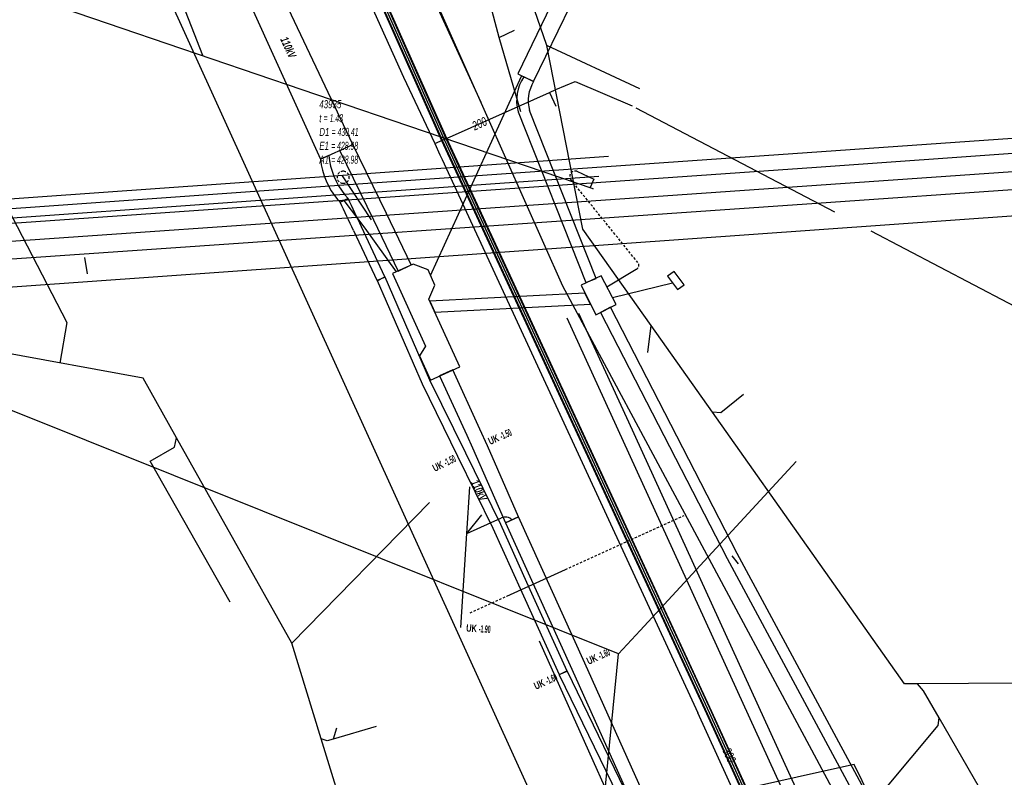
# Model space of a CAD drawing. Header units: metres. Extents: x 2695563 to 2696938, y 1260544 to 1262032.
# Tile 242 of 256: x 2696514 to 2696575, y 1261669 to 1261716. Entities that reach past the tile are written whole.
import ezdxf

# ---------------------------------------------------------------- set-up
doc = ezdxf.new("R2010")
doc.units = ezdxf.units.M
doc.linetypes.add('AUSGEZOGEN', pattern=[0])
doc.linetypes.add('STRICHLINIE2_S3', pattern=[0.25, 0.15, -0.1])
for name, color, linetype in [('AW_LK_Haltung', 24, 'AUSGEZOGEN'), ('AW_LK_Normschacht Text', 24, 'AUSGEZOGEN'), ('AW_LK_Schacht Detaillinie', 24, 'AUSGEZOGEN'), ('AW_LK_Trasselinie', 24, 'AUSGEZOGEN'), ('EW_Hoehenpunkt_Text', 7, 'AUSGEZOGEN'), ('EW_LK_Bauwerk_FL_Linie_Punkt', 1, 'AUSGEZOGEN'), ('EW_LK_Trasseabs', 1, 'AUSGEZOGEN'), ('EW_LK_Trasseabs_Text', 1, 'AUSGEZOGEN'), ('EW_LK_Trasserand', 1, 'AUSGEZOGEN'), ('FM_LK_SW_TRASSEKANTE', 94, 'AUSGEZOGEN'), ('GA_LK_Leitung', 32, 'AUSGEZOGEN'), ('GA_LK_Leitung_Text', 32, 'AUSGEZOGEN'), ('WA_LK_Leitung', 171, 'AUSGEZOGEN'), ('WA_LK_Leitung_Text', 171, 'AUSGEZOGEN')]:
    doc.layers.add(name, color=color, linetype=linetype)
doc.styles.add('ARIAL', font='arial.ttf')
doc.styles.add('ARIALNARROW', font='ARIALN.TTF')
pattern_1 = [(0, (2703955, 1269100), (4050, 4050), [4050, -4050]), (90, (2703955, 1269100), (-4050, 4050), [4050, -4050])]
pattern_2 = [(0, (2708005, 1273150), (6075, 6075), [6075, -6075]), (90, (2708005, 1273150), (-6075, 6075), [6075, -6075])]

# ---------------------------------------------------------------- blocks, each defined once
blk = doc.blocks.new('COMPLEXOBJECT_1541')
at = {"layer": 'AW_LK_Haltung', "color": 24, "linetype": 'AUSGEZOGEN', "transparency": 33554687}
blk.add_lwpolyline([(6709.351, 11715.539), (6690.908, 11714.558), (6688.488, 11714.43), (6681.929, 11714.081), (6679.831, 11713.969), (6562.5, 11705.81), (6483.786, 11700.323)], dxfattribs=at)
blk = doc.blocks.new('COMPLEXOBJECT_1617')
at = {"layer": 'EW_LK_Trasserand', "color": 1, "linetype": 'AUSGEZOGEN', "transparency": 33554687}
for p, q in [((6544.916, 11712.263), (6544.302, 11712.559)), ((6548.812, 11700.016), (6544.666, 11710.476))]:
    blk.add_line(p, q, dxfattribs=at)
blk.add_lwpolyline([(6543.946, 11710.393), (6548.161, 11699.758), (6548.812, 11700.016)], dxfattribs=at)
for centre, radius, start, end in [((6546.536, 11711.08), 2.679, 146.48625, 194.84658), ((6546.797, 11711.089), 2.217, 148.02751, 196.04459)]:
    blk.add_arc(centre, radius, start, end, dxfattribs=at)
blk = doc.blocks.new('COMPLEXOBJECT_1654')
at = {"layer": 'EW_LK_Trasserand', "color": 1, "linetype": 'AUSGEZOGEN', "transparency": 33554687}
for points in [[(6553.702, 11661.611), (6553.533, 11661.974), (6551.885, 11665.504), (6546.995, 11675.601), (6546.509, 11675.366), (6553.044, 11661.874)], [(6547.813, 11653.805), (6547.914, 11653.397), (6549.904, 11653.976)]]:
    blk.add_lwpolyline(points, dxfattribs=at)
for centre, radius, start, end in [((6547.923, 11660.076), 5.427, 341.94193, 19.34223), ((6547.818, 11660.012), 6.097, 342.24211, 15.20742), ((6546.541, 11660.586), 6.899, 280.62313, 341.47413), ((6546.977, 11660.33), 6.996, 294.73598, 341.85913)]:
    blk.add_arc(centre, radius, start, end, dxfattribs=at)
blk = doc.blocks.new('COMPLEXOBJECT_1862')
at = {"layer": 'EW_LK_Trasserand', "color": 1, "linetype": 'AUSGEZOGEN', "transparency": 33554687}
for p, q in [((6532.181, 11707.668), (6531.662, 11707.432)), ((6533.374, 11704.986), (6533.162, 11705.236))]:
    blk.add_line(p, q, dxfattribs=at)
blk.add_lwpolyline([(6532.744, 11704.912), (6532.886, 11704.756), (6533.374, 11704.986)], dxfattribs=at)
for centre, radius, start, end in [((6536.795, 11708.115), 4.635, 185.536, 218.39951), ((6536.174, 11707.877), 4.534, 185.63336, 220.84063)]:
    blk.add_arc(centre, radius, start, end, dxfattribs=at)
blk = doc.blocks.new('COMPLEXOBJECT_1871')
at = {"layer": 'EW_LK_Trasserand', "color": 1, "linetype": 'AUSGEZOGEN', "transparency": 33554687}
for p, q in [((6533.374, 11704.986), (6532.886, 11704.756)), ((6535.67, 11700.109), (6534.202, 11703.227))]:
    blk.add_line(p, q, dxfattribs=at)
blk.add_lwpolyline([(6533.713, 11702.998), (6535.182, 11699.879), (6535.67, 11700.109)], dxfattribs=at)
for centre, radius, start, end in [((6487.857, 11682.5), 50.229, 24.08513, 26.30142), ((6487.098, 11682.129), 51.613, 24.12823, 26.28656)]:
    blk.add_arc(centre, radius, start, end, dxfattribs=at)
blk = doc.blocks.new('COMPLEXOBJECT_2000')
at = {"layer": 'EW_LK_Trasseabs', "color": 1, "linetype": 'STRICHLINIE2_S3', "transparency": 33554687}
blk.add_line((6551.398, 11701.005), (6547.242, 11706.152), dxfattribs=at)
for centre, radius, start, end in [((6547.499, 11706.367), 0.335, 71.28869, 219.80403), ((6551.186, 11700.834), 0.272, 294.2231, 38.93029)]:
    blk.add_arc(centre, radius, start, end, dxfattribs=at)
blk = doc.blocks.new('COMPLEXOBJECT_2578')
at = {"layer": 'EW_LK_Trasseabs', "color": 1, "linetype": 'AUSGEZOGEN', "transparency": 33554687}
blk.add_lwpolyline([(6687.374, 11711.829), (6677.882, 11711.242), (6484.478, 11697.478)], dxfattribs=at)

msp = doc.modelspace()

# ---------------------------------------------------------------- hatches: boundary and pattern name
at = {"layer": 'EW_LK_Bauwerk_FL_Linie_Punkt', "lineweight": 18, "transparency": 33554687}
h = msp.add_hatch(dxfattribs=at)
h.set_pattern_fill('MUSTER', color=1, scale=4050, style=0, pattern_type=2)
h.set_pattern_definition(pattern_1)
h.paths.add_polyline_path([(2696541.287, 1261694.337), (2696539.376, 1261698.538), (2696539.743, 1261699.403), (2696539.323, 1261700.373), (2696538.388, 1261700.709), (2696537.114, 1261700.129), (2696539.164, 1261695.623), (2696538.783, 1261695.011), (2696539.467, 1261693.509)], flags=0)
h = msp.add_hatch(dxfattribs=at)
h.set_pattern_fill('MUSTER', color=1, scale=2025, style=0, pattern_type=2)
h.set_pattern_definition([(0, (2699905, 1265050), (2025, 2025), [2025, -2025]), (90, (2699905, 1265050), (-2025, 2025), [2025, -2025])])
h.paths.add_polyline_path([(2696554.822, 1261699.136), (2696555.246, 1261699.436), (2696554.62, 1261700.256), (2696554.203, 1261699.967)], flags=0)
h = msp.add_hatch(dxfattribs=at)
h.set_pattern_fill('MUSTER', color=1, scale=4050, style=0, pattern_type=2)
h.set_pattern_definition(pattern_1)
h.paths.add_polyline_path([(2696549.753, 1261697.565), (2696551.008, 1261698.209), (2696550.088, 1261699.998), (2696548.836, 1261699.402)], flags=0)
at = {"layer": 'EW_LK_Trasserand', "lineweight": 18, "transparency": 33554687}
h = msp.add_hatch(dxfattribs=at)
h.set_pattern_fill('MUSTER', color=1, scale=6075, style=0, pattern_type=2)
h.set_pattern_definition(pattern_2)
h.paths.add_polyline_path([(2696534.652, 1261708.158), (2696520.148, 1261738.755), (2696518.637, 1261738.102), (2696532.632, 1261707.242)], flags=0)
h = msp.add_hatch(dxfattribs=at)
h.set_pattern_fill('MUSTER', color=1, scale=6075, style=0, pattern_type=2)
h.set_pattern_definition(pattern_2)
h.paths.add_polyline_path([(2696545.886, 1261712.073), (2696549.702, 1261719.988), (2696549.89, 1261720.377), (2696548.899, 1261720.855), (2696548.715, 1261720.473), (2696544.895, 1261712.551)], flags=0)
h = msp.add_hatch(dxfattribs=at)
h.set_pattern_fill('MUSTER', color=1, scale=6075, style=0, pattern_type=2)
h.set_pattern_definition(pattern_2)
h.paths.add_polyline_path([(2696549.782, 1261699.826), (2696545.636, 1261710.286), (2696545.62, 1261710.344), (2696545.606, 1261710.402), (2696545.593, 1261710.461), (2696545.582, 1261710.52), (2696545.573, 1261710.579), (2696545.565, 1261710.638), (2696545.559, 1261710.698), (2696545.554, 1261710.758), (2696545.551, 1261710.817), (2696545.55, 1261710.877), (2696545.55, 1261710.937), (2696545.552, 1261710.997), (2696545.555, 1261711.057), (2696545.56, 1261711.117), (2696545.567, 1261711.176), (2696545.575, 1261711.236), (2696545.585, 1261711.295), (2696545.597, 1261711.354), (2696545.61, 1261711.412), (2696545.625, 1261711.47), (2696545.641, 1261711.528), (2696545.659, 1261711.585), (2696545.678, 1261711.642), (2696545.699, 1261711.698), (2696545.721, 1261711.754), (2696545.745, 1261711.809), (2696545.77, 1261711.863), (2696545.797, 1261711.917), (2696545.825, 1261711.97), (2696545.855, 1261712.022), (2696545.886, 1261712.073), (2696545.272, 1261712.369), (2696545.233, 1261712.308), (2696545.195, 1261712.245), (2696545.159, 1261712.182), (2696545.124, 1261712.117), (2696545.092, 1261712.052), (2696545.061, 1261711.986), (2696545.032, 1261711.919), (2696545.005, 1261711.851), (2696544.98, 1261711.783), (2696544.956, 1261711.714), (2696544.935, 1261711.644), (2696544.915, 1261711.574), (2696544.898, 1261711.503), (2696544.882, 1261711.432), (2696544.868, 1261711.36), (2696544.856, 1261711.288), (2696544.846, 1261711.216), (2696544.839, 1261711.143), (2696544.833, 1261711.071), (2696544.829, 1261710.998), (2696544.827, 1261710.925), (2696544.827, 1261710.852), (2696544.829, 1261710.779), (2696544.833, 1261710.706), (2696544.839, 1261710.633), (2696544.847, 1261710.561), (2696544.857, 1261710.489), (2696544.869, 1261710.417), (2696544.882, 1261710.345), (2696544.898, 1261710.274), (2696544.916, 1261710.203), (2696549.131, 1261699.568)], flags=0)
h = msp.add_hatch(dxfattribs=at)
h.set_pattern_fill('MUSTER', color=1, scale=6075, style=0, pattern_type=2)
h.set_pattern_definition(pattern_2)
h.paths.add_polyline_path([(2696538.275, 1261700.667), (2696536.744, 1261703.869), (2696534.652, 1261708.158), (2696533.843, 1261707.763), (2696535.933, 1261703.478), (2696537.463, 1261700.278)], flags=0)
h = msp.add_hatch(dxfattribs=at)
h.set_pattern_fill('MUSTER', color=1, scale=6075, style=0, pattern_type=2)
h.set_pattern_definition(pattern_2)
h.paths.add_polyline_path([(2696534.344, 1261704.796), (2696534.132, 1261705.046), (2696534.079, 1261705.114), (2696534.028, 1261705.182), (2696533.978, 1261705.252), (2696533.929, 1261705.322), (2696533.882, 1261705.394), (2696533.835, 1261705.466), (2696533.791, 1261705.539), (2696533.747, 1261705.613), (2696533.705, 1261705.688), (2696533.664, 1261705.763), (2696533.625, 1261705.84), (2696533.587, 1261705.917), (2696533.551, 1261705.994), (2696533.516, 1261706.073), (2696533.482, 1261706.151), (2696533.45, 1261706.231), (2696533.419, 1261706.311), (2696533.39, 1261706.392), (2696533.363, 1261706.473), (2696533.337, 1261706.555), (2696533.312, 1261706.637), (2696533.289, 1261706.719), (2696533.267, 1261706.802), (2696533.247, 1261706.886), (2696533.229, 1261706.97), (2696533.212, 1261707.054), (2696533.197, 1261707.138), (2696533.183, 1261707.223), (2696533.171, 1261707.308), (2696533.16, 1261707.393), (2696533.151, 1261707.478), (2696532.632, 1261707.242), (2696532.642, 1261707.153), (2696532.653, 1261707.064), (2696532.666, 1261706.975), (2696532.681, 1261706.886), (2696532.698, 1261706.798), (2696532.717, 1261706.71), (2696532.737, 1261706.622), (2696532.759, 1261706.535), (2696532.783, 1261706.448), (2696532.808, 1261706.362), (2696532.835, 1261706.276), (2696532.864, 1261706.191), (2696532.894, 1261706.107), (2696532.927, 1261706.023), (2696532.96, 1261705.94), (2696532.996, 1261705.857), (2696533.033, 1261705.775), (2696533.072, 1261705.694), (2696533.112, 1261705.614), (2696533.154, 1261705.534), (2696533.197, 1261705.456), (2696533.242, 1261705.378), (2696533.289, 1261705.301), (2696533.337, 1261705.225), (2696533.386, 1261705.15), (2696533.437, 1261705.076), (2696533.49, 1261705.003), (2696533.544, 1261704.931), (2696533.599, 1261704.86), (2696533.656, 1261704.791), (2696533.714, 1261704.722), (2696533.856, 1261704.566)], flags=0)
h = msp.add_hatch(dxfattribs=at)
h.set_pattern_fill('MUSTER', color=1, scale=6075, style=0, pattern_type=2)
h.set_pattern_definition(pattern_2)
h.paths.add_polyline_path([(2696536.64, 1261699.919), (2696535.172, 1261703.037), (2696535.146, 1261703.094), (2696535.121, 1261703.151), (2696535.095, 1261703.209), (2696535.069, 1261703.266), (2696535.043, 1261703.323), (2696535.017, 1261703.38), (2696534.991, 1261703.437), (2696534.965, 1261703.494), (2696534.938, 1261703.551), (2696534.912, 1261703.608), (2696534.886, 1261703.665), (2696534.859, 1261703.722), (2696534.833, 1261703.778), (2696534.806, 1261703.835), (2696534.78, 1261703.892), (2696534.753, 1261703.949), (2696534.726, 1261704.005), (2696534.699, 1261704.062), (2696534.672, 1261704.119), (2696534.645, 1261704.175), (2696534.618, 1261704.232), (2696534.591, 1261704.289), (2696534.564, 1261704.345), (2696534.537, 1261704.402), (2696534.509, 1261704.458), (2696534.482, 1261704.514), (2696534.455, 1261704.571), (2696534.427, 1261704.627), (2696534.399, 1261704.683), (2696534.372, 1261704.74), (2696534.344, 1261704.796), (2696533.856, 1261704.566), (2696533.884, 1261704.51), (2696533.911, 1261704.454), (2696533.939, 1261704.397), (2696533.967, 1261704.341), (2696533.994, 1261704.285), (2696534.021, 1261704.228), (2696534.049, 1261704.172), (2696534.076, 1261704.115), (2696534.103, 1261704.059), (2696534.13, 1261704.002), (2696534.157, 1261703.946), (2696534.184, 1261703.889), (2696534.211, 1261703.833), (2696534.238, 1261703.776), (2696534.265, 1261703.719), (2696534.291, 1261703.663), (2696534.318, 1261703.606), (2696534.344, 1261703.549), (2696534.371, 1261703.492), (2696534.397, 1261703.435), (2696534.424, 1261703.379), (2696534.45, 1261703.322), (2696534.476, 1261703.265), (2696534.502, 1261703.208), (2696534.528, 1261703.151), (2696534.554, 1261703.094), (2696534.58, 1261703.037), (2696534.606, 1261702.98), (2696534.632, 1261702.922), (2696534.657, 1261702.865), (2696534.683, 1261702.808), (2696536.152, 1261699.689)], flags=0)
h = msp.add_hatch(dxfattribs=at)
h.set_pattern_fill('MUSTER', color=1, scale=6075, style=0, pattern_type=2)
h.set_pattern_definition(pattern_2)
h.paths.add_polyline_path([(2696536.149, 1261699.696), (2696538.948, 1261693.273), (2696541.147, 1261688.782), (2696543.349, 1261684.286), (2696545.146, 1261680.321), (2696547.476, 1261675.182), (2696547.968, 1261675.405), (2696545.47, 1261680.914), (2696543.837, 1261684.516), (2696541.662, 1261688.958), (2696539.438, 1261693.499), (2696536.644, 1261699.912)], flags=0)
h = msp.add_hatch(dxfattribs=at)
h.set_pattern_fill('MUSTER', color=1, scale=6075, style=0, pattern_type=2)
h.set_pattern_definition(pattern_2)
h.paths.add_polyline_path([(2696539.739, 1261697.739), (2696549.421, 1261698.231), (2696549.079, 1261698.915), (2696539.428, 1261698.424)], flags=0)
h = msp.add_hatch(dxfattribs=at)
h.set_pattern_fill('MUSTER', color=1, scale=6075, style=0, pattern_type=2)
h.set_pattern_definition(pattern_2)
h.paths.add_polyline_path([(2696567.878, 1261665.396), (2696558.546, 1261682.728), (2696550.674, 1261698.038), (2696550.052, 1261697.718), (2696557.926, 1261682.402), (2696567.257, 1261665.073)], flags=0)
h = msp.add_hatch(dxfattribs=at)
h.set_pattern_fill('MUSTER', color=1, scale=6075, style=0, pattern_type=2)
h.set_pattern_definition(pattern_2)
h.paths.add_polyline_path([(2696544.952, 1261684.999), (2696543.01, 1261689.409), (2696542.549, 1261690.458), (2696540.859, 1261694.142), (2696540.04, 1261693.768), (2696541.728, 1261690.089), (2696542.08, 1261689.289), (2696544.128, 1261684.636)], flags=0)
h = msp.add_hatch(dxfattribs=at)
h.set_pattern_fill('MUSTER', color=1, scale=6075, style=0, pattern_type=2)
h.set_pattern_definition(pattern_2)
h.paths.add_polyline_path([(2696544.951, 1261685.001), (2696544.129, 1261684.634), (2696548.256, 1261675.532), (2696552.339, 1261666.421), (2696554.672, 1261661.421), (2696556.635, 1261657.168), (2696557.453, 1261657.545), (2696555.489, 1261661.799), (2696553.158, 1261666.795), (2696549.076, 1261675.902)], flags=0)
h = msp.add_hatch(dxfattribs=at)
h.set_pattern_fill('MUSTER', color=1, scale=6075, style=0, pattern_type=2)
h.set_pattern_definition(pattern_2)
h.paths.add_polyline_path([(2696550.874, 1261653.786), (2696551.042, 1261653.866), (2696551.207, 1261653.95), (2696551.37, 1261654.039), (2696551.531, 1261654.132), (2696551.689, 1261654.229), (2696551.844, 1261654.33), (2696551.997, 1261654.436), (2696552.147, 1261654.545), (2696552.294, 1261654.659), (2696552.438, 1261654.776), (2696552.578, 1261654.897), (2696552.716, 1261655.022), (2696552.85, 1261655.15), (2696552.981, 1261655.282), (2696553.108, 1261655.417), (2696553.231, 1261655.556), (2696553.351, 1261655.697), (2696553.467, 1261655.842), (2696553.579, 1261655.99), (2696553.687, 1261656.141), (2696553.791, 1261656.295), (2696553.891, 1261656.451), (2696553.987, 1261656.61), (2696554.078, 1261656.772), (2696554.166, 1261656.936), (2696554.248, 1261657.102), (2696554.327, 1261657.27), (2696554.401, 1261657.44), (2696554.47, 1261657.612), (2696554.535, 1261657.786), (2696554.595, 1261657.962), (2696554.629, 1261658.07), (2696554.66, 1261658.179), (2696554.689, 1261658.288), (2696554.717, 1261658.398), (2696554.742, 1261658.508), (2696554.766, 1261658.619), (2696554.787, 1261658.73), (2696554.806, 1261658.841), (2696554.823, 1261658.953), (2696554.838, 1261659.065), (2696554.851, 1261659.178), (2696554.862, 1261659.291), (2696554.871, 1261659.403), (2696554.878, 1261659.516), (2696554.882, 1261659.629), (2696554.885, 1261659.742), (2696554.885, 1261659.856), (2696554.884, 1261659.969), (2696554.88, 1261660.082), (2696554.874, 1261660.195), (2696554.866, 1261660.308), (2696554.856, 1261660.421), (2696554.844, 1261660.533), (2696554.83, 1261660.645), (2696554.813, 1261660.757), (2696554.795, 1261660.869), (2696554.774, 1261660.98), (2696554.752, 1261661.091), (2696554.727, 1261661.202), (2696554.701, 1261661.312), (2696554.672, 1261661.421), (2696554.503, 1261661.784), (2696552.855, 1261665.314), (2696547.965, 1261675.411), (2696547.479, 1261675.176), (2696554.014, 1261661.684), (2696554.051, 1261661.576), (2696554.085, 1261661.467), (2696554.117, 1261661.357), (2696554.147, 1261661.247), (2696554.175, 1261661.136), (2696554.2, 1261661.024), (2696554.222, 1261660.912), (2696554.243, 1261660.8), (2696554.261, 1261660.687), (2696554.277, 1261660.574), (2696554.29, 1261660.46), (2696554.301, 1261660.347), (2696554.309, 1261660.233), (2696554.315, 1261660.119), (2696554.319, 1261660.004), (2696554.32, 1261659.89), (2696554.319, 1261659.776), (2696554.316, 1261659.662), (2696554.31, 1261659.547), (2696554.301, 1261659.433), (2696554.291, 1261659.32), (2696554.278, 1261659.206), (2696554.262, 1261659.093), (2696554.244, 1261658.98), (2696554.224, 1261658.868), (2696554.201, 1261658.756), (2696554.176, 1261658.644), (2696554.149, 1261658.533), (2696554.119, 1261658.423), (2696554.087, 1261658.313), (2696554.053, 1261658.204), (2696553.974, 1261657.981), (2696553.888, 1261657.761), (2696553.794, 1261657.544), (2696553.692, 1261657.331), (2696553.584, 1261657.121), (2696553.468, 1261656.915), (2696553.345, 1261656.713), (2696553.215, 1261656.515), (2696553.079, 1261656.322), (2696552.936, 1261656.134), (2696552.787, 1261655.95), (2696552.632, 1261655.772), (2696552.47, 1261655.6), (2696552.303, 1261655.433), (2696552.13, 1261655.271), (2696551.952, 1261655.116), (2696551.769, 1261654.967), (2696551.58, 1261654.824), (2696551.387, 1261654.688), (2696551.189, 1261654.559), (2696550.987, 1261654.436), (2696550.781, 1261654.321), (2696550.571, 1261654.212), (2696550.357, 1261654.111), (2696550.14, 1261654.017), (2696549.92, 1261653.931), (2696549.697, 1261653.852), (2696549.472, 1261653.781), (2696549.244, 1261653.718), (2696549.015, 1261653.663), (2696548.783, 1261653.615), (2696548.884, 1261653.207)], flags=0)

# ---------------------------------------------------------------- linework, layer by layer
at = {"layer": 'AW_LK_Haltung', "color": 24, "linetype": 'AUSGEZOGEN', "transparency": 33554687}
for p, q in [((2696525.305, 1261713.691), (2696522.481, 1261721.042)), ((2696548.94, 1261702.9), (2696546.71, 1261714.33)), ((2696552.49, 1261711.63), (2696546.71, 1261714.33)), ((2696596.652, 1261709.999), (2696534.074, 1261705.641)), ((2696512.319, 1261705.843), (2696516.863, 1261697.089)), ((2696518.137, 1261700.115), (2696517.98, 1261701.139)), ((2696516.863, 1261697.089), (2696516.415, 1261694.568)), ((2696521.603, 1261693.62), (2696504.413, 1261696.76)), ((2696552.984, 1261695.212), (2696553.19, 1261696.896)), ((2696527.007, 1261679.682), (2696522.033, 1261688.47)), ((2696539.405, 1261685.901), (2696530.85, 1261677.15)), ((2696533.617, 1261671.86), (2696533.425, 1261671.172))]:
    msp.add_line(p, q, dxfattribs=at)
for points in [[(2696546.71, 1261714.33), (2696540.358, 1261732.695), (2696539.811, 1261732.913)], [(2696534.074, 1261705.641), (2696502.059, 1261703.349), (2696484.53, 1261702.12), (2696479.87, 1261702.01), (2696477.16, 1261702.06)], [(2696568.95, 1261674.6), (2696563.46, 1261682.39), (2696557.003, 1261691.51), (2696553.19, 1261696.896), (2696548.94, 1261702.9)], [(2696530.85, 1261677.15), (2696523.685, 1261689.912), (2696521.603, 1261693.62)], [(2696558.93, 1261692.61), (2696557.53, 1261691.46), (2696557.003, 1261691.51)], [(2696522.033, 1261688.47), (2696523.55, 1261689.33), (2696523.685, 1261689.912)], [(2696537.149, 1261656.65), (2696534.628, 1261664.842), (2696534.435, 1261665.471), (2696532.682, 1261671.181), (2696530.85, 1261677.15)], [(2696546.227, 1261677.279), (2696553.638, 1261660.775), (2696554.147, 1261656.457), (2696553.787, 1261655.326), (2696551.907, 1261652.622)], [(2696600.05, 1261674.81), (2696593.32, 1261674.765), (2696586.7, 1261674.72), (2696576.09, 1261674.648), (2696569.76, 1261674.605), (2696568.95, 1261674.6)], [(2696579.42, 1261658.06), (2696571.112, 1261672.492), (2696570.14, 1261674.18), (2696569.76, 1261674.605)], [(2696536.097, 1261671.947), (2696533.425, 1261671.172), (2696533.04, 1261671.06), (2696532.682, 1261671.181)], [(2696567.68, 1261667.99), (2696571.05, 1261672.02), (2696571.112, 1261672.492)]]:
    msp.add_lwpolyline(points, dxfattribs=at)
at = {"layer": 'AW_LK_Schacht Detaillinie', "color": 24, "linetype": 'STRICHLINIE2_S3', "transparency": 33554687}
for start, end in [(90, 270), (270, 90)]:
    msp.add_arc((2696534.04, 1261706.121), 0.375, start, end, dxfattribs=at)
at = {"layer": 'AW_LK_Trasselinie', "color": 24, "linetype": 'AUSGEZOGEN', "transparency": 33554687}
for p, q in [((2696681.73, 1261715.01), (2696563.47, 1261706.74)), ((2696680.86, 1261712.67), (2696563.47, 1261704.5)), ((2696550.535, 1261707.421), (2696534.031, 1261706.24)), ((2696563.47, 1261706.74), (2696484.521, 1261701.22)), ((2696549.944, 1261706.176), (2696534.117, 1261705.043)), ((2696563.47, 1261704.5), (2696484.99, 1261699.046))]:
    msp.add_line(p, q, dxfattribs=at)
for points in [[(2696534.031, 1261706.24), (2696484.397, 1261702.714), (2696479.862, 1261702.61), (2696477.227, 1261702.647)], [(2696534.117, 1261705.043), (2696484.674, 1261701.527), (2696479.878, 1261701.41), (2696477.17, 1261701.44)]]:
    msp.add_lwpolyline(points, dxfattribs=at)
at = {"layer": 'EW_LK_Bauwerk_FL_Linie_Punkt', "color": 1, "linetype": 'AUSGEZOGEN', "transparency": 33554687}
for p, q in [((2696529.041, 1261685.342), (2696503.89, 1261695.431)), ((2696552.509, 1261677.938), (2696562.218, 1261688.447))]:
    msp.add_line(p, q, dxfattribs=at)
for points in [[(2696541.287, 1261694.337), (2696539.376, 1261698.538), (2696539.743, 1261699.403), (2696539.323, 1261700.373), (2696538.388, 1261700.709), (2696537.114, 1261700.129), (2696539.164, 1261695.623), (2696538.783, 1261695.011), (2696539.467, 1261693.509), (2696541.287, 1261694.337)], [(2696554.822, 1261699.136), (2696555.246, 1261699.436), (2696554.62, 1261700.256), (2696554.203, 1261699.967), (2696554.822, 1261699.136)], [(2696549.753, 1261697.565), (2696551.008, 1261698.209), (2696550.088, 1261699.998), (2696548.836, 1261699.402), (2696549.753, 1261697.565)]]:
    msp.add_lwpolyline(points, close=True, dxfattribs=at)
at = {"layer": 'EW_LK_Trasseabs', "color": 1, "linetype": 'AUSGEZOGEN', "transparency": 33554687}
for p, q in [((2696537.097, 1261709.662), (2696514.694, 1261717.303)), ((2696543.744, 1261714.808), (2696544.701, 1261715.27)), ((2696545.085, 1261710.19), (2696543.744, 1261714.808)), ((2696539.482, 1261700.006), (2696545.127, 1261712.422)), ((2696549.578, 1261705.405), (2696537.097, 1261709.662)), ((2696535.796, 1261703.485), (2696533.991, 1261706.21)), ((2696550.444, 1261699.306), (2696552.268, 1261700.396)), ((2696550.784, 1261698.645), (2696554.512, 1261699.552)), ((2696563.403, 1261663.545), (2696547.981, 1261697.362)), ((2696541.734, 1261683.959), (2696541.922, 1261686.867)), ((2696551.155, 1261676.472), (2696529.041, 1261685.342)), ((2696541.734, 1261683.959), (2696542.67, 1261685.12)), ((2696541.734, 1261683.959), (2696543.881, 1261684.927)), ((2696541.359, 1261678.118), (2696541.734, 1261683.959)), ((2696558.623, 1261682.068), (2696558.236, 1261682.565)), ((2696544.209, 1261680.066), (2696547.864, 1261681.729)), ((2696551.155, 1261676.472), (2696552.509, 1261677.938)), ((2696548.978, 1261653.885), (2696551.155, 1261676.472))]:
    msp.add_line(p, q, dxfattribs=at)
at = {"layer": 'EW_LK_Trasseabs', "color": 1, "linetype": 'STRICHLINIE2_S3', "transparency": 33554687}
for p, q in [((2696547.864, 1261681.729), (2696555.243, 1261685.086)), ((2696541.933, 1261679.031), (2696544.209, 1261680.066))]:
    msp.add_line(p, q, dxfattribs=at)
at = {"layer": 'EW_LK_Trasseabs', "color": 1, "linetype": 'AUSGEZOGEN', "transparency": 33554687}
for points in [[(2696543.744, 1261714.808), (2696541.846, 1261721.923), (2696534.927, 1261735.924)], [(2696542.627, 1261710.767), (2696535.741, 1261725.783), (2696534.798, 1261726.33), (2696532.629, 1261731.09)], [(2696548.577, 1261706.494), (2696549.619, 1261705.998), (2696549.394, 1261705.492), (2696549.578, 1261705.405)], [(2696537.362, 1261700.242), (2696535.401, 1261702.955), (2696534.1, 1261704.681)], [(2696562.625, 1261667.177), (2696551.804, 1261690.88), (2696548.692, 1261697.639)]]:
    msp.add_lwpolyline(points, dxfattribs=at)
msp.add_arc((2696544.135, 1261684.418), 0.569, 44.56116, 116.486, dxfattribs=at)
at = {"layer": 'EW_LK_Trasserand', "color": 1, "linetype": 'AUSGEZOGEN', "transparency": 33554687}
for points in [[(2696534.652, 1261708.158), (2696520.148, 1261738.755), (2696518.637, 1261738.102), (2696532.632, 1261707.242), (2696534.652, 1261708.158)], [(2696545.886, 1261712.073), (2696549.702, 1261719.988), (2696549.89, 1261720.377), (2696548.899, 1261720.855), (2696548.715, 1261720.473), (2696544.895, 1261712.551), (2696545.886, 1261712.073)], [(2696538.275, 1261700.667), (2696536.744, 1261703.869), (2696534.652, 1261708.158), (2696533.843, 1261707.763), (2696535.933, 1261703.478), (2696537.463, 1261700.278), (2696538.275, 1261700.667)], [(2696536.149, 1261699.696), (2696538.948, 1261693.273), (2696541.147, 1261688.782), (2696543.349, 1261684.286), (2696545.146, 1261680.321), (2696547.476, 1261675.182), (2696547.968, 1261675.405), (2696545.47, 1261680.914), (2696543.837, 1261684.516), (2696541.662, 1261688.958), (2696539.438, 1261693.499), (2696536.644, 1261699.912), (2696536.149, 1261699.696)], [(2696539.739, 1261697.739), (2696549.421, 1261698.231), (2696549.079, 1261698.915), (2696539.428, 1261698.424), (2696539.739, 1261697.739)], [(2696567.878, 1261665.396), (2696558.546, 1261682.728), (2696550.674, 1261698.038), (2696550.052, 1261697.718), (2696557.926, 1261682.402), (2696567.257, 1261665.073), (2696567.878, 1261665.396)], [(2696544.952, 1261684.999), (2696543.01, 1261689.409), (2696542.549, 1261690.458), (2696540.859, 1261694.142), (2696540.04, 1261693.768), (2696541.728, 1261690.089), (2696542.08, 1261689.289), (2696544.128, 1261684.636), (2696544.952, 1261684.999)], [(2696544.951, 1261685.001), (2696544.129, 1261684.634), (2696548.256, 1261675.532), (2696552.339, 1261666.421), (2696554.672, 1261661.421), (2696556.635, 1261657.168), (2696557.453, 1261657.545), (2696555.489, 1261661.799), (2696553.158, 1261666.795), (2696549.076, 1261675.902), (2696544.951, 1261685.001)]]:
    msp.add_lwpolyline(points, close=True, dxfattribs=at)
at = {"layer": 'FM_LK_SW_TRASSEKANTE', "color": 94, "linetype": 'AUSGEZOGEN', "transparency": 33554687}
for points in [[(2696534.675, 1261728.58), (2696547.675, 1261699.363), (2696563.47, 1261669.923), (2696570.801, 1261656.215), (2696573.12, 1261655.64), (2696573.919, 1261655.473)], [(2696574.22, 1261656.12), (2696569.27, 1261662.52), (2696565.82, 1261669.6), (2696563.47, 1261669.084), (2696546.833, 1261665.347), (2696519.057, 1261726.432), (2696505.92, 1261720.63), (2696490.07, 1261713.6), (2696488.606, 1261717.168), (2696486.955, 1261721.194), (2696484.11, 1261728.13)]]:
    msp.add_lwpolyline(points, dxfattribs=at)
at = {"layer": 'GA_LK_Leitung', "linetype": 'AUSGEZOGEN', "transparency": 33554687}
for p, q in [((2696531.314, 1261728.334), (2696540.159, 1261708.41)), ((2696531.331, 1261728.341), (2696540.176, 1261708.418)), ((2696531.348, 1261728.349), (2696540.193, 1261708.426)), ((2696531.588, 1261728.457), (2696540.433, 1261708.534)), ((2696531.605, 1261728.465), (2696540.45, 1261708.542)), ((2696531.622, 1261728.472), (2696540.467, 1261708.55)), ((2696540.159, 1261708.41), (2696556.644, 1261672.756)), ((2696540.176, 1261708.418), (2696556.661, 1261672.764)), ((2696540.193, 1261708.426), (2696556.678, 1261672.772)), ((2696540.433, 1261708.534), (2696556.916, 1261672.882)), ((2696540.45, 1261708.542), (2696556.933, 1261672.89)), ((2696540.467, 1261708.55), (2696556.95, 1261672.898)), ((2696556.643, 1261672.757), (2696565.047, 1261654.333)), ((2696556.661, 1261672.765), (2696565.065, 1261654.341)), ((2696556.678, 1261672.773), (2696565.082, 1261654.349)), ((2696556.916, 1261672.881), (2696565.32, 1261654.457)), ((2696556.933, 1261672.889), (2696565.337, 1261654.465)), ((2696556.951, 1261672.897), (2696565.355, 1261654.473))]:
    msp.add_line(p, q, dxfattribs=at)
at = {"layer": 'GA_LK_Leitung', "color": 255, "linetype": 'AUSGEZOGEN', "transparency": 33554687}
for p, q in [((2696531.468, 1261728.403), (2696540.313, 1261708.48)), ((2696540.313, 1261708.48), (2696556.797, 1261672.827)), ((2696556.797, 1261672.827), (2696565.201, 1261654.403))]:
    msp.add_line(p, q, dxfattribs=at)
at = {"layer": 'WA_LK_Leitung', "color": 7, "linetype": 'AUSGEZOGEN', "transparency": 33554687}
for p, q in [((2696537.79, 1261712.36), (2696539.742, 1261708.218)), ((2696546.863, 1261711.406), (2696547.263, 1261710.556)), ((2696564.562, 1261654.288), (2696556.092, 1261672.814))]:
    msp.add_line(p, q, dxfattribs=at)
for points in [[(2696529.996, 1261729.713), (2696530.299, 1261729.029), (2696537.79, 1261712.36)], [(2696546.863, 1261711.406), (2696547.274, 1261711.576), (2696548.476, 1261712.074), (2696552.005, 1261710.567)], [(2696539.742, 1261708.218), (2696541.017, 1261708.789), (2696546.863, 1261711.406)], [(2696564.615, 1261703.956), (2696554.873, 1261709.063), (2696552.271, 1261710.428)], [(2696539.742, 1261708.218), (2696540.062, 1261707.525), (2696540.199, 1261707.227), (2696556.092, 1261672.814)], [(2696605.302, 1261677.909), (2696605.31, 1261681.12), (2696605.31, 1261682.62), (2696566.879, 1261702.769)]]:
    msp.add_lwpolyline(points, dxfattribs=at)

# ---------------------------------------------------------------- block references
at = {"layer": 'AW_LK_Haltung', "color": 24, "linetype": 'AUSGEZOGEN', "lineweight": -3, "transparency": 33554687}
msp.add_blockref('COMPLEXOBJECT_1541', (2690000.97, 1249999.81), dxfattribs=at)
at = {"layer": 'EW_LK_Trasseabs', "color": 1, "linetype": 'AUSGEZOGEN', "lineweight": -3, "transparency": 33554687}
msp.add_blockref('COMPLEXOBJECT_2578', (2690000.97, 1249999.81), dxfattribs=at)
at = {"layer": 'EW_LK_Trasseabs', "color": 1, "linetype": 'STRICHLINIE2_S3', "lineweight": -3, "transparency": 33554687}
msp.add_blockref('COMPLEXOBJECT_2000', (2690000.97, 1249999.81), dxfattribs=at)
at = {"layer": 'EW_LK_Trasserand', "color": 1, "linetype": 'AUSGEZOGEN', "lineweight": -3, "transparency": 33554687}
for name in ['COMPLEXOBJECT_1617', 'COMPLEXOBJECT_1862', 'COMPLEXOBJECT_1871', 'COMPLEXOBJECT_1654']:
    msp.add_blockref(name, (2690000.97, 1249999.81), dxfattribs=at)

# ---------------------------------------------------------------- texts
at = {"layer": 'AW_LK_Normschacht Text', "color": 24, "transparency": 33554687, "insert": (2696532.558, 1261710.922), "char_height": 0.50641, "width": 2.83787, "attachment_point": 1, "line_spacing_factor": 1.024096, "style": 'ARIAL'}
msp.add_mtext('\\A1;{\\fArial|i1|b0;\\H0.506413;\\W0.694455;\\C24;43935}\\P{\\fArial|i1|b0;\\H0.505000;\\W0.694455;\\C24;t \\W0.486119;= 1.43}\\P{\\fArial|i1|b0;\\H0.505000;\\W0.694455;\\C24;D1 \\W0.486119;= 430.41}\\P{\\fArial|i1|b0;\\H0.505000;\\W0.694455;\\C24;E1 \\W0.486119;= 428.98}\\P{\\fArial|i1|b0;\\H0.505000;\\W0.694455;\\C24;A1 \\W0.486119;= 428.98}\\P', dxfattribs=at)
at = {"layer": 'EW_Hoehenpunkt_Text', "color": 1, "transparency": 33554687, "char_height": 0.45675, "width": 1.62484, "style": 'ARIALNARROW'}
for s, insert, attachment_point, rotation in [('\\A1;{\\fArial Narrow|i0|b1;\\H0.456750;\\W0.700000;\\C1;UK \\W0.490000;-1.50}\\P', (2696543.092, 1261689.674), 4, 23.7627), ('\\A1;{\\fArial Narrow|i0|b1;\\H0.456750;\\W0.700000;\\C1;UK \\W0.490000;-1.50}\\P', (2696541.003, 1261688.662), 6, 26.091), ('\\A1;{\\fArial Narrow|i0|b1;\\H0.456750;\\W0.700000;\\C1;UK \\W0.490000;-1.90}\\P', (2696541.697, 1261678.09), 4, 356.3343), ('\\A1;{\\fArial Narrow|i0|b1;\\H0.456750;\\W0.700000;\\C1;UK \\W0.490000;-1.60}\\P', (2696549.216, 1261675.995), 4, 24.3864), ('\\A1;{\\fArial Narrow|i0|b1;\\H0.456750;\\W0.700000;\\C1;UK \\W0.490000;-1.60}\\P', (2696547.32, 1261675.066), 6, 24.3864)]:
    msp.add_mtext(s, dxfattribs=dict(at, insert=insert, attachment_point=attachment_point, rotation=rotation))
at = {"layer": 'EW_LK_Trasseabs_Text', "color": 1, "transparency": 33554687, "char_height": 0.5075, "width": 1.34542, "attachment_point": 5, "style": 'ARIALNARROW'}
for insert, rotation in [((2696530.628, 1261714.201), 294.8346), ((2696542.488, 1261686.645), 296.091)]:
    msp.add_mtext('\\A1;{\\fArial Narrow|i1|b1;\\H0.507500;\\W0.700000;\\C1;110kV}\\P', dxfattribs=dict(at, insert=insert, rotation=rotation))
at = {"layer": 'GA_LK_Leitung_Text', "color": 32, "transparency": 33554687, "insert": (2696558.048, 1261670.172), "char_height": 0.55825, "width": 1.11429, "attachment_point": 5, "rotation": 294.5196, "style": 'ARIAL'}
msp.add_mtext('\\A1;{\\fArial|i1|b0;\\H0.558250;\\W0.700000;\\C32;300}\\P', dxfattribs=at)
at = {"layer": 'WA_LK_Leitung_Text', "color": 7, "transparency": 33554687, "insert": (2696542.523, 1261709.457), "char_height": 0.55426, "width": 1.10633, "attachment_point": 5, "rotation": 24.1173, "style": 'ARIAL'}
msp.add_mtext('\\A1;{\\fArial|i1|b0;\\H0.554263;\\W0.700000;\\C7;200}\\P', dxfattribs=at)

doc.saveas('drawing.dxf')
